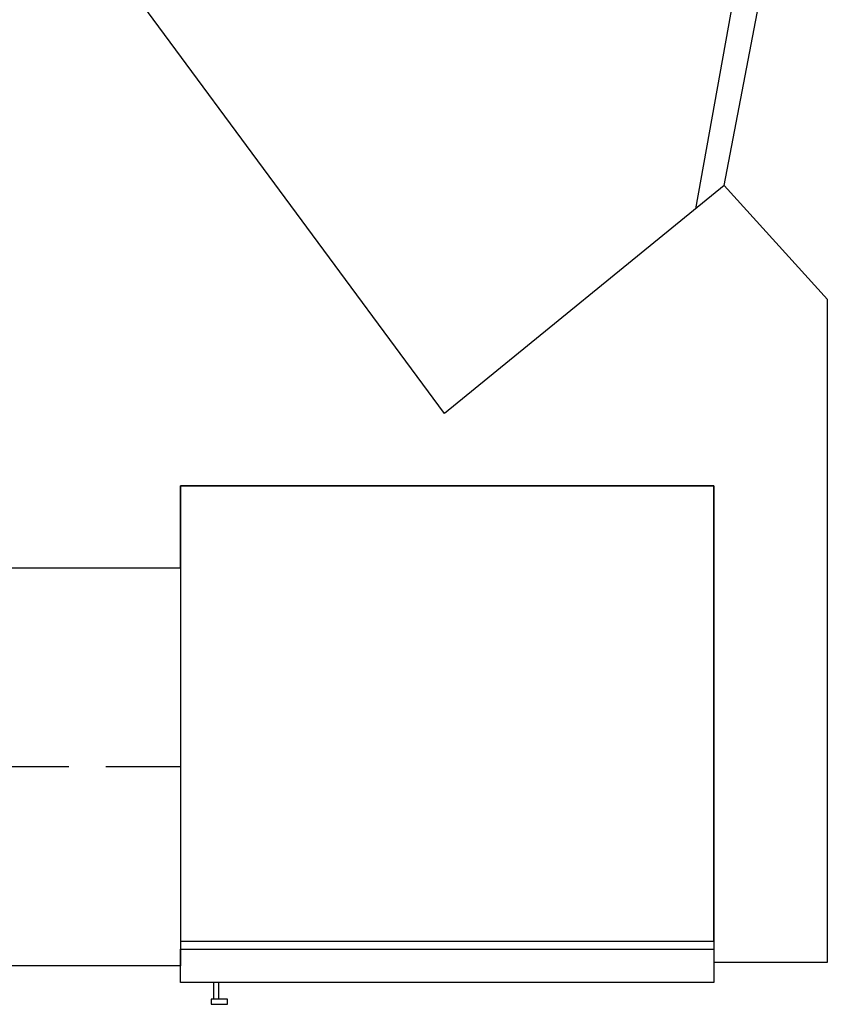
# Model space of a CAD drawing. Header units: inches. Extents: x 1191 to 1608, y 146 to 706.
# Tile 4 of 8: x 1284 to 1333, y 452 to 511. Entities that reach past the tile are written whole.
import ezdxf

# ---------------------------------------------------------------- set-up
doc = ezdxf.new("R2010")
doc.units = ezdxf.units.IN
doc.header["$LTSCALE"] = 36
doc.header["$MEASUREMENT"] = 0
doc.linetypes.add('HIDDEN2', pattern=[0.1875, 0.125, -0.0625])

msp = doc.modelspace()

# ---------------------------------------------------------------- linework, layer by layer
at = {"color": 7}
for p, q in [((1331.429, 534.558), (1325.248, 499.988)), ((1326.969, 501.386), (1333.275, 534.225)), ((1310.063, 487.62), (1289.713, 515.152)), ((1326.969, 501.386), (1310.063, 487.62)), ((1333.231, 494.503), (1326.969, 501.386)), ((1333.231, 454.456), (1333.231, 494.503)), ((1294.096, 478.297), (1294.096, 483.24)), ((1294.096, 483.24), (1326.343, 483.24)), ((1294.096, 483.24), (1294.096, 455.74)), ((1326.343, 483.24), (1294.096, 483.24)), ((1326.343, 483.24), (1326.343, 454.456)), ((1326.343, 455.74), (1326.343, 483.24)), ((1207.062, 478.297), (1294.096, 478.297)), ((1207.062, 478.297), (1294.096, 478.297)), ((1294.096, 478.297), (1294.096, 454.24, 0.003)), ((1294.096, 455.74), (1326.343, 455.74)), ((1294.096, 453.24, 0.003), (1294.096, 455.24, 0.003)), ((1294.096, 455.24, 0.003), (1326.343, 455.24, 0.003)), ((1326.343, 455.24, 0.003), (1326.343, 453.24, 0.003)), ((1294.096, 454.24, 0.003), (1207.062, 454.24)), ((1326.343, 454.456), (1333.231, 454.456)), ((1326.343, 453.24, 0.003), (1294.096, 453.24, 0.003)), ((1296.096, 453.24, 0.002), (1296.096, 452.239, 0.002)), ((1296.417, 453.24, 0.002), (1296.096, 453.24, 0.002)), ((1296.417, 452.239, 0.002), (1296.417, 453.24, 0.002)), ((1296.949, 452.237, 0), (1295.948, 452.237, 0)), ((1295.948, 452.237, 0), (1295.948, 451.916, 0)), ((1296.096, 452.239, 0.002), (1296.417, 452.239, 0.002)), ((1296.949, 451.916, 0), (1296.949, 452.237, 0)), ((1295.948, 451.916, 0), (1296.949, 451.916, 0))]:
    msp.add_line(p, q, dxfattribs=at)
at = {"color": 7, "linetype": 'HIDDEN2'}
msp.add_line((1294.096, 466.269, 0.001), (1207.062, 466.269), dxfattribs=at)

doc.saveas('drawing.dxf')
